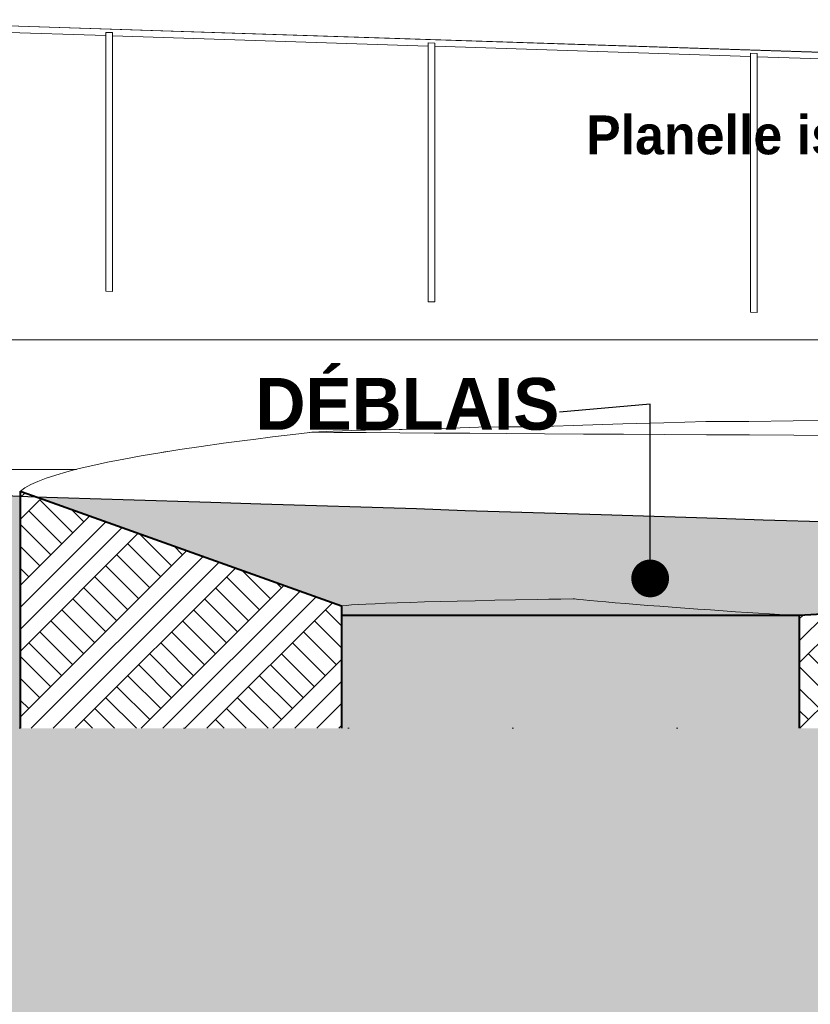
# Model space of a CAD drawing. Header units: millimetres. Extents: x -58263 to 69124, y -53000 to 22363.
# Tile 4 of 29: x -36049 to -29939, y -3131 to 4473. Entities that reach past the tile are written whole.
import ezdxf

# ---------------------------------------------------------------- set-up
doc = ezdxf.new("R2010")
doc.units = ezdxf.units.MM
doc.header["$MEASUREMENT"] = 0
doc.linetypes.add('Points', pattern=[1269.999981, 0, -1269.999981])
doc.linetypes.add('Wipeout_Contour', pattern=[1000, 0, -1000])
for name, color, linetype in [('L1', 7, 'Continuous'), ('Nouveau_0', 7, 'Continuous'), ('Nouveau__ DÉBLAIS REMBLAIS', 7, 'Continuous'), ('Nouveau__Sols - Dalles', 7, 'Continuous'), ('Nouveau_Equip - Escaliers et ascenseurs', 7, 'Continuous'), ('Terrain - original', 7, 'Continuous')]:
    doc.layers.add(name, color=color, linetype=linetype)
doc.styles.add('STYLE_GENERE_1', font='GOTHIC.TTF')
doc.linetypes.add('_TN', pattern='A,0,[2,PROJET COUPE AA_21.Shx,S=126.984127,R=0,X=0,Y=0],-16000,0', length=16000)
doc.dimstyles.new('STYLE_GENERE__6', dxfattribs={"dimtxt": 0.18, "dimasz": 583.68, "dimexe": 0.18, "dimexo": 0.0625, "dimgap": 0, "dimtad": 0, "dimtih": 1, "dimtoh": 1, "dimdec": 4, "dimzin": 0, "dimdsep": 46, "dimcen": 0.09, "dimadec": 0, "dimazin": 0, "dimtfac": 1, "dimtdec": 4, "dimtmove": 0, "dimatfit": 3, "dimldrblk": 'ARROWHEAD_11', "dimfxl": 0, "dimtolj": 1, "dimtzin": 0, "dimarcsym": 0})
pattern_1 = [(45, (0, 0), (-254.5584, 254.5584), []), (45, (-84.85, 84.85), (-509.117, 509.117), []), (45, (-169.7, 169.7), (-509.117, 509.117), []), (135, (-254.56, 254.56), (84.85281, 84.85281), [360, -360])]

# ---------------------------------------------------------------- blocks, each defined once
blk = doc.blocks.new('Élément de coupe_4')
at = {"layer": 'Terrain - original', "linetype": 'Continuous', "lineweight": 13}
h = blk.add_hatch(dxfattribs=at)
h.set_pattern_fill('__TERRE_VÉGÉTALISÉE', style=0, pattern_type=2)
h.set_pattern_definition(pattern_1)
h.paths.add_polyline_path([(-58262.8, 1603.9), (-58262.8, -53000), (66384.7, -53000), (66384.7, -1082), (64748.5, -1000), (64150.1, -975.9), (64132.3, -975.6), (62720.4, -920.6), (62655.7, -919.8), (61370.3, -871.3), (61253.7, -870.1), (61120.9, -868.7), (59941.3, -826.5), (59749, -824.7), (58733.3, -789.4), (50161.7, -611.5), (49751.8, -608.2), (48953.9, -602.9), (48517.8, -599.6), (48064, -596.2), (47267.6, -590.9), (46802.3, -587.6), (46032.4, -582.5), (45563.9, -579.3), (44842, -574.7), (44189.5, -570.8), (43726.1, -567.9), (43154.4, -564.9), (42705.1, -562.2), (42200.3, -559.9), (41742.7, -558.2), (41313.4, -556.9), (40879, -554.4), (40460.7, -553.3), (40038.3, -551), (39613.4, -549.9), (39200.2, -547.8), (38751.9, -546.4), (38344.8, -544.5), (37856.7, -542.7), (37452.3, -540.8), (36913.5, -538.6), (36508.3, -536.7), (36098.6, -534.6), (35517.6, -532), (35100.1, -529.8), (34490.5, -526.7), (34063.6, -524.4), (33626.3, -522), (33000.9, -518.7), (32552.2, -516.2), (32091.1, -513.6), (31462.2, -510.1), (30841.9, -506.5), (30367, -503.9), (29877.7, -501.4), (29276.6, -497.7), (28771.5, -495.2), (28200.3, -491.6), (27679.2, -489.2), (27145, -485.6), (26610.7, -483.3), (26110.2, -479.8), (25566.6, -477.7), (25094.1, -474.2), (24545.3, -472.3), (24095.1, -468.9), (23923.3, -467.6), (23372.9, -465.9), (22827.9, -464.3), (22293.2, -463), (20091.5, -446.9), (19561.9, -445.8), (19049.9, -444.9), (18917.5, -443.9), (18417.7, -443.1), (17991.1, -440.1), (17494.8, -439.1), (17056, -435.8), (16555.5, -434.7), (16044.2, -433), (15513, -430.8), (15057, -427.1), (14495.4, -424.1), (13893.3, -420.1), (13242.5, -414.9), (12772.2, -410.8), (12082.6, -404.6), (11365.7, -397.6), (10883, -393), (10156.9, -385.4), (9434.7, -377.5), (8941.4, -372.4), (8246.3, -364.4), (7594.3, -356.7), (7094.9, -351), (7057.3, -350.6), (7057.3, -1000), (1114, -1000), (1114, -2000), (-3886, -2000), (-3886, -1000), (-36048.7, -1000), (-36048.7, 790.6), (-36268.5, 798.6), (-37771.2, 844.3), (-38068.2, 855.6), (-39701.2, 905.1), (-41552.6, 962.1), (-41639, 965.4), (-42769.9, 1000), (-43426.2, 1023.4), (-43461.7, 1024.7), (-43499.9, 1026), (-45128.5, 1084.6), (-45251.4, 1088.9), (-46709.9, 1141.8), (-46897.3, 1148.4), (-48180.2, 1195.2), (-48406.3, 1203.1), (-48614.9, 1210.5), (-49750.8, 1252), (-49963.5, 1259.5), (-50150.8, 1266.2), (-51119.2, 1301.6), (-51294.6, 1307.9), (-52741.6, 1366.5), (-53038.9, 1379.8), (-53885.9, 1411.5), (-54276.7, 1429.3), (-54764.6, 1451.7), (-55424.1, 1476.8), (-56013.9, 1504.3), (-56518.2, 1523.6), (-57208.5, 1556.5), (-57589.7, 1571.3)])
h.paths.add_polyline_path([(-37893.9, -346.6), (-37843.9, -346.6), (-37843.9, -396.6), (-37893.9, -396.6)], flags=0)
at = {"layer": 'Terrain - original', "color": 251, "linetype": 'Continuous', "lineweight": 13}
for p, q in [((-28215.2, 2000), (-37815.9, 2000)), ((-33117.1, 1307), (-33093.4, 1307.3)), ((-32324.5, 1327.9), (-32290.1, 1328.2)), ((-35691.9, 1000), (-36387.7, 1000)), ((-35610, 1000), (-35691.9, 1000))]:
    blk.add_line(p, q, dxfattribs=at)
blk = doc.blocks.new('Élément de coupe_5')
at = {"color": 254, "linetype": 'Wipeout_Contour', "lineweight": 0, "ltscale": 127204.325888}
blk.add_wipeout([(-30023.8, -1000), (-30023.8, -130), (-33562.4, -130), (-33562.4, -1000)], dxfattribs=at).dxf.layer = 'Nouveau__Sols - Dalles'
at = {"layer": 'Nouveau__Sols - Dalles', "color": 7, "linetype": 'Continuous', "lineweight": 40}
blk.add_line((-30023.8, -130), (-33562.4, -130), dxfattribs=at)
blk = doc.blocks.new('Élément de coupe_34')
at = {"layer": 'L1', "linetype": 'Continuous', "lineweight": 5}
h = blk.add_hatch(dxfattribs=at)
h.set_pattern_fill('__TERRE_VÉGÉTALISÉE', style=0, pattern_type=2)
h.set_pattern_definition(pattern_1)
h.paths.add_polyline_path([(-36043.7, -1000), (-33562.4, -1000), (-33562.4, -55.3), (-35906.3, 783.3), (-36043.7, 831.5)])
h = blk.add_hatch(dxfattribs=at)
h.set_pattern_fill('__TERRE_VÉGÉTALISÉE', style=0, pattern_type=2)
h.set_pattern_definition(pattern_1)
h.paths.add_polyline_path([(-27775.6, -1000), (-27775.6, 0), (-28902.3, -65), (-30023.8, -130), (-30023.8, -1000)])
at = {"layer": 'L1', "color": 7, "linetype": 'Continuous', "lineweight": 13}
for p, q in [((-34288.6, 1225.9), (-34472.6, 1201.6)), ((-34242.6, 1231.7), (-34288.6, 1225.9)), ((-34810.9, 1152.8), (-34965.3, 1128.4)), ((-34646.7, 1177.2), (-34810.9, 1152.8)), ((-34472.6, 1201.6), (-34646.7, 1177.2)), ((-35244.4, 1079.4), (-35369.1, 1054.8)), ((-35109.8, 1103.9), (-35244.4, 1079.4)), ((-34965.3, 1128.4), (-35109.8, 1103.9)), ((-35588.7, 1005.5), (-35683.5, 980.9)), ((-35483.9, 1030.2), (-35588.7, 1005.5)), ((-35369.1, 1054.8), (-35483.9, 1030.2)), ((-35843.3, 931.5), (-35908.2, 906.8)), ((-35768.4, 956.2), (-35843.3, 931.5)), ((-35683.5, 980.9), (-35768.4, 956.2)), ((-36007.9, 857.3), (-36042.7, 832.5)), ((-35963, 882), (-36007.9, 857.3)), ((-35908.2, 906.8), (-35963, 882)), ((-36042.7, 832.5), (-36043.7, 831.5)), ((-33562.4, -55.3), (-33555.7, -54.2)), ((-33555.7, -54.2), (-33525, -50.9)), ((-33525, -50.9), (-33484.3, -47.6)), ((-33484.3, -47.6), (-33433.6, -44.3)), ((-33433.6, -44.3), (-33372.9, -41)), ((-33372.9, -41), (-33302.1, -37.7)), ((-33302.1, -37.7), (-33221.4, -34.4)), ((-33221.4, -34.4), (-33130.7, -31.1)), ((-33130.7, -31.1), (-33029.9, -27.8)), ((-33029.9, -27.8), (-32919.3, -24.5)), ((-32919.3, -24.5), (-32798.7, -21.2)), ((-32798.7, -21.2), (-32668.1, -17.9)), ((-32668.1, -17.9), (-32527.6, -14.6)), ((-32527.6, -14.6), (-32377.3, -11.4)), ((-32377.3, -11.4), (-32217, -8.1)), ((-32217, -8.1), (-32046.9, -4.9)), ((-32046.9, -4.9), (-31958.6, -3.3))]:
    blk.add_line(p, q, dxfattribs=at)
at = {"layer": 'L1', "color": 251, "linetype": 'Continuous', "lineweight": 13}
for p, q in [((-34094.9, 1250.2), (-34242.6, 1231.7)), ((-33891.4, 1274.3), (-34094.9, 1250.2)), ((-33784.8, 1286.4), (-33891.4, 1274.3)), ((-33620.1, 1285.2), (-33784.8, 1286.4)), ((-33370.4, 1283.5), (-33620.1, 1285.2)), ((-33111.9, 1281.8), (-33370.4, 1283.5)), ((-32844.8, 1280), (-33111.9, 1281.8)), ((-32569.1, 1278.2), (-32844.8, 1280)), ((-32284.9, 1276.4), (-32569.1, 1278.2)), ((-31992.3, 1274.6), (-32284.9, 1276.4)), ((-31691.4, 1272.8), (-31992.3, 1274.6)), ((-31382.4, 1271), (-31691.4, 1272.8)), ((-31065.4, 1269.1), (-31382.4, 1271)), ((-30740.4, 1267.2), (-31065.4, 1269.1)), ((-30407.6, 1265.4), (-30740.4, 1267.2)), ((-30067.1, 1263.5), (-30407.6, 1265.4)), ((-29724.4, 1261.6), (-30067.1, 1263.5)), ((-31772, 0), (-31866.9, -1.6)), ((-31772, 0), (-31761.9, -1.3)), ((-31958.6, -3.3), (-31866.9, -1.6)), ((-31761.9, -1.3), (-31731.1, -4.8)), ((-31731.1, -4.8), (-31690.9, -8.9)), ((-31690.9, -8.9), (-31641.8, -13.6)), ((-31641.8, -13.6), (-31584.3, -18.8)), ((-31584.3, -18.8), (-31519, -24.4)), ((-31519, -24.4), (-31446.6, -30.5)), ((-31446.6, -30.5), (-31367.7, -37)), ((-31367.7, -37), (-31283.3, -43.7)), ((-31283.3, -43.7), (-31194.1, -50.7)), ((-31194.1, -50.7), (-31101.2, -57.7)), ((-31101.2, -57.7), (-31005.3, -64.9)), ((-31005.3, -64.9), (-30907.6, -72.1)), ((-30907.6, -72.1), (-30809, -79.2)), ((-30809, -79.2), (-30710.6, -86.1)), ((-30710.6, -86.1), (-30613.3, -92.9)), ((-30613.3, -92.9), (-30518.1, -99.3)), ((-30518.1, -99.3), (-30426.1, -105.4)), ((-30426.1, -105.4), (-30338.1, -111.1)), ((-30338.1, -111.1), (-30255.1, -116.3)), ((-30255.1, -116.3), (-30178, -121)), ((-30178, -121), (-30107.4, -125.1)), ((-30107.4, -125.1), (-30044.2, -128.6)), ((-30044.2, -128.6), (-30020.4, -129.8))]:
    blk.add_line(p, q, dxfattribs=at)
at = {"layer": 'L1', "color": 7, "linetype": 'Continuous', "lineweight": 40}
for p, q in [((-36043.7, 831.5), (-36043.7, -1000)), ((-33562.4, -55.3), (-33562.4, -130)), ((-33562.4, -130), (-33562.4, -1000)), ((-30023.8, -130), (-30023.8, -1000))]:
    blk.add_line(p, q, dxfattribs=at)
at = {"layer": 'L1', "color": 7, "linetype": 'Continuous', "lineweight": 40, "flags": 128}
for points in [[(-36043.7, 831.5), (-35906.3, 783.3), (-33562.4, -55.3)], [(-27775.6, 0), (-28902.3, -65), (-30023.8, -130)]]:
    blk.add_lwpolyline(points, dxfattribs=at)
blk = doc.blocks.new('Élément de coupe_49')
at = {"layer": 'Nouveau_0', "color": 251, "linetype": 'Continuous', "lineweight": 13}
for p, q in [((-31070.6, 1360), (-30745.7, 1369.3)), ((-30745.7, 1369.3), (-30706.8, 1370.3)), ((-30706.8, 1370.3), (-30545.8, 1370)), ((-30545.8, 1370), (-30418.6, 1369.7)), ((-30418.6, 1369.7), (-30412.9, 1369.8)), ((-30412.9, 1369.8), (-30072.4, 1375.6)), ((-30072.4, 1375.6), (-29738.9, 1380.9)), ((-33789.9, 1286.3), (-33625.2, 1293.8)), ((-33625.2, 1293.8), (-33413.3, 1302.7)), ((-33413.3, 1302.7), (-33375.6, 1303.3)), ((-33375.6, 1303.3), (-33256.2, 1305)), ((-33256.2, 1305), (-33117.1, 1307)), ((-33117.1, 1307), (-32927.2, 1309.3)), ((-32927.2, 1309.3), (-32850, 1312.6)), ((-32850, 1312.6), (-32574.3, 1323.8)), ((-32574.3, 1323.8), (-32502.1, 1326.5)), ((-32502.1, 1326.5), (-32290.1, 1328.2)), ((-32290.1, 1328.2), (-32155.4, 1328.9)), ((-32155.4, 1328.9), (-32003, 1329.8)), ((-32003, 1329.8), (-31997.5, 1330)), ((-31997.5, 1330), (-31696.7, 1340.4)), ((-31696.7, 1340.4), (-31387.7, 1350.4)), ((-31387.7, 1350.4), (-31070.6, 1360)), ((-33827.2, 1281.6), (-33789.9, 1286.3)), ((-33789.9, 1285.8), (-33789.9, 1286.3))]:
    blk.add_line(p, q, dxfattribs=at)
at = {"layer": 'Nouveau_0', "color": 255, "linetype": 'Continuous', "lineweight": 0}
for p, q in [((-34951.6, 1130.5), (-34927.1, 1134.8)), ((-34927.1, 1134.8), (-34907.1, 1137.6)), ((-36048.7, 790.6), (-36047.9, 791.3)), ((-36047.9, 791.3), (-36045.2, 792.9)), ((-36045.2, 792.9), (-36043.7, 794.1))]:
    blk.add_line(p, q, dxfattribs=at)
at = {"layer": 'Nouveau_0', "color": 255, "linetype": 'Points', "lineweight": 0, "flags": 128}
blk.add_lwpolyline([(-36048.7, -1000), (-36043.7, -1000), (-33562.4, -1000), (-30023.8, -1000), (-27825.2, -1000), (-27775.6, -1000), (-27335.6, -1000), (-27135.6, -1000), (-11079.6, -1000), (-10889.6, -1000), (-10879.6, -1000), (-10408.8, -1000), (-8886.3, -1000), (-8886, -1000), (-3886, -1000)], dxfattribs=at)
blk = doc.blocks.new('Élément de coupe_123')
at = {"layer": 'Nouveau_Equip - Escaliers et ascenseurs', "color": 251, "linetype": 'Continuous', "lineweight": 13}
for p, q in [((-30400.1, 4213.3), (-30350.1, 4211.7)), ((-30400.1, 2213.3), (-30400.1, 4213.3)), ((-30350.1, 2211.7), (-30350.1, 4211.7)), ((-30400.1, 2213.3), (-30350.1, 2211.7))]:
    blk.add_line(p, q, dxfattribs=at)
blk = doc.blocks.new('Élément de coupe_124')
at = {"layer": 'Nouveau_Equip - Escaliers et ascenseurs', "color": 251, "linetype": 'Continuous', "lineweight": 13}
for p, q in [((-32891.4, 4294.1), (-32841.4, 4292.4)), ((-32891.4, 2294.1), (-32891.4, 4294.1)), ((-32841.4, 2292.4), (-32841.4, 4292.4)), ((-32891.4, 2294.1), (-32841.4, 2292.4))]:
    blk.add_line(p, q, dxfattribs=at)
blk = doc.blocks.new('Élément de coupe_125')
at = {"layer": 'Nouveau_Equip - Escaliers et ascenseurs', "color": 251, "linetype": 'Continuous', "lineweight": 13}
for p, q in [((-35382.6, 4374.8), (-35332.6, 4373.2)), ((-35382.6, 2374.8), (-35382.6, 4374.8)), ((-35332.6, 2373.2), (-35332.6, 4373.2)), ((-35382.6, 2374.8), (-35332.6, 2373.2))]:
    blk.add_line(p, q, dxfattribs=at)
blk = doc.blocks.new('Élément de coupe_129')
at = {"layer": 'Nouveau_Equip - Escaliers et ascenseurs', "color": 251, "linetype": 'Continuous', "lineweight": 13}
for p, q in [((-35382.6, 4349.8), (-37673.9, 4424.1)), ((-27515.6, 4144.6), (-37623.9, 4472.5)), ((-27515.6, 4144.9), (-37623.2, 4472.5)), ((-32891.4, 4269), (-35332.6, 4348.2)), ((-30400.1, 4188.1), (-32841.4, 4267.3)), ((-27908.9, 4107.3), (-30350.1, 4186.5))]:
    blk.add_line(p, q, dxfattribs=at)
blk = doc.blocks.new('ARROWHEAD_11')
at = {"color": 0, "linetype": 'Continuous', "lineweight": 0}
blk.add_line((0, 0), (-1, 0), dxfattribs=at)
at = {"color": 0, "linetype": 'Continuous', "lineweight": 0, "const_width": 0.25, "flags": 128}
blk.add_lwpolyline([(-0.125, 0, 1), (0.125, 0, 1)], format="xyb", close=True, dxfattribs=at)
blk = doc.blocks.new('Étiquette_1', base_point=(-27285.6, 3540))
at = {"layer": 'Nouveau__ DÉBLAIS REMBLAIS', "linetype": 'Continuous', "lineweight": 13}
blk.add_hatch(color=7, dxfattribs=at).paths.add_polyline_path([(-27335.6, 3540), (-27331.8, 3520.9), (-27320.9, 3504.6), (-27304.7, 3493.8), (-27285.6, 3490), (-27266.4, 3493.8), (-27250.2, 3504.6), (-27239.4, 3520.9), (-27235.6, 3540), (-27239.4, 3559.1), (-27250.2, 3575.4), (-27266.4, 3586.2), (-27285.6, 3590), (-27304.7, 3586.2), (-27320.9, 3575.4), (-27331.8, 3559.1)])
at = {"layer": 'Nouveau__ DÉBLAIS REMBLAIS', "color": 7, "linetype": 'Continuous', "lineweight": 13}
for p, q in [((-27814, 3540), (-28614.5, 3540)), ((-27335.6, 3540), (-27814, 3540))]:
    blk.add_line(p, q, dxfattribs=at)
blk.add_circle((-27285.6, 3540), 50, dxfattribs=at)
at = {"layer": 'Nouveau__ DÉBLAIS REMBLAIS', "color": 7, "lineweight": 13, "insert": (-31672.1, 3732.8), "char_height": 300, "attachment_point": 1, "style": 'STYLE_GENERE_1'}
blk.add_mtext('{\\A1;\\fCentury Gothic|b1|i0|c0|p0;Planelle isolée{\\A1;\\fCentury Gothic|b1|i0|c0|p0;\\H0.66000x;\\S^  ;}{\\A1;\\fCentury Gothic|b1|i0|c0|p0;\\H0.66000x;\\S^  ;} }', dxfattribs=at)

msp = doc.modelspace()

# ---------------------------------------------------------------- linework, layer by layer
at = {"layer": 'Terrain - original', "color": 1, "linetype": '_TN', "lineweight": 25}
for p, q in [((-35927.153, 786.135), (-36268.497, 798.615)), ((-34571.929, 745.002), (-35927.153, 786.135)), ((-34185.383, 730.393), (-34571.929, 745.002)), ((-32982.42, 693.827), (-34185.383, 730.393)), ((-32606.745, 679.818), (-32982.42, 693.827)), ((-31555.384, 647.836), (-32606.745, 679.818)), ((-30656.218, 620.631), (-31555.384, 647.836)), ((-30304.427, 607.706), (-30656.218, 620.631)), ((-29536.443, 584.401), (-30304.427, 607.706))]:
    msp.add_line(p, q, dxfattribs=at)

# ---------------------------------------------------------------- block references
at = {"layer": 'Nouveau__ DÉBLAIS REMBLAIS', "color": 7, "linetype": 'Continuous', "lineweight": 13}
msp.add_blockref('Étiquette_1', (-27285.562, 3540), dxfattribs=at)
at = {"layer": 'Nouveau_Equip - Escaliers et ascenseurs', "lineweight": 0}
for name in ['Élément de coupe_129', 'Élément de coupe_125', 'Élément de coupe_124', 'Élément de coupe_123']:
    msp.add_blockref(name, (0, 0), dxfattribs=at)
at = {"layer": 'Terrain - original', "lineweight": 0}
msp.add_blockref('Élément de coupe_4', (0, 0), dxfattribs=at)

# ---------------------------------------------------------------- texts
at = {"layer": 'Nouveau__ DÉBLAIS REMBLAIS', "color": 7, "linetype": 'Continuous', "lineweight": 13, "insert": (-31878.296, 1502.811), "char_height": 400, "attachment_point": 6, "style": 'STYLE_GENERE_1'}
msp.add_mtext('{\\A1;\\fCentury Gothic|b1|i0|c0|p0;DÉBLAIS}', dxfattribs=at)

# ---------------------------------------------------------------- leaders
at = {"layer": 'Nouveau__ DÉBLAIS REMBLAIS', "color": 7, "linetype": 'Continuous', "lineweight": 13, "annotation_type": 0, "has_hookline": 1, "hookline_direction": 1, "text_width": 2032.032}
msp.add_leader([(-31176.428, 157.559), (-31176.428, 1502.811), (-31878.296, 1441.23)], dimstyle='STYLE_GENERE__6', dxfattribs=at)

# ---------------------------------------------------------------- next in the draw order: block references
at = {"layer": 'Nouveau__Sols - Dalles', "lineweight": 0}
msp.add_blockref('Élément de coupe_5', (0, 0), dxfattribs=at)

# ---------------------------------------------------------------- next in the draw order: hatches: boundary and pattern name
at = {"layer": 'Nouveau__ DÉBLAIS REMBLAIS', "linetype": 'Continuous', "lineweight": 0}
msp.add_hatch(color=215, dxfattribs=at).paths.add_polyline_path([(-36048.653, 790.577), (-35913.194, 785.712), (-33562.356, -55.293), (-33562.356, -1000), (-30016.599, -1000), (-30016.599, -130), (-27775.562, 0), (-27775.562, -1000), (-26907.562, -1000), (-26907.562, 506.359), (-32338.965, 671.672), (-33655.982, 714.301), (-34902.967, 755.049)])

# ---------------------------------------------------------------- next in the draw order: block references
at = {"layer": 'L1', "lineweight": 0}
msp.add_blockref('Élément de coupe_34', (0, 0), dxfattribs=at)
at = {"layer": 'Nouveau_0', "lineweight": 0}
msp.add_blockref('Élément de coupe_49', (0, 0), dxfattribs=at)

doc.saveas('drawing.dxf')
